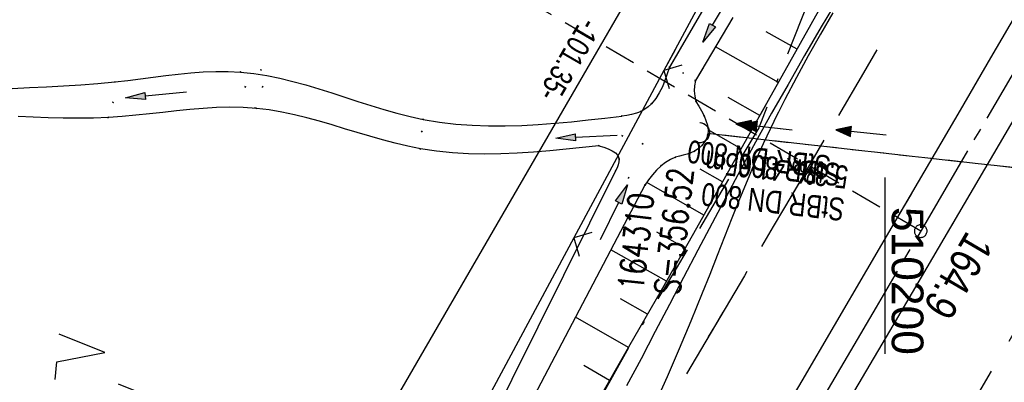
# Model space of a CAD drawing. Extents: x 510037 to 510706, y 460701 to 461658.
# Tile 4 of 34: x 510132 to 510209, y 460828 to 460856. Entities that reach past the tile are written whole.
import ezdxf

# ---------------------------------------------------------------- set-up
doc = ezdxf.new("R2010")
doc.units = 0
doc.header["$LTSCALE"] = 10
doc.header["$MEASUREMENT"] = 0
for name, pattern in [('ACAD_ISO16W100', [73, 15, -6.5, 15, -6.5, 15, -7, 1, -7]), ('ACHSE', [5.5, 4, -0.5, 0.5, -0.5]), ('AUSGEZOGEN', [0]), ('LT00', [0]), ('LT02', [0.4, 0.2, -0.2]), ('LT12', [0.4, 0.3, -0.1]), ('LT17', [0.15, 0.1, -0.05]), ('STRICHLINIE2', [0.375, 0.25, -0.125])]:
    doc.linetypes.add(name, pattern=pattern)
doc.layers.get('0').update_dxf_attribs({"linetype": 'LT00'})
for name, color, linetype in [('--EK_FBR', 1, 'LT00'), ('--EK_Halt-Pfeil', 4, 'LT00'), ('--EK_Haltung', 7, 'STRICHLINIE2'), ('--EK_Haltung-Text', 140, 'LT00'), ('--EK_Schacht-Text', 5, 'LT00'), ('--EK_ST-93-1', 30, 'LT17'), ('--EL_DFK_AB_L', 21, 'LT00'), ('--EL_Halt-Pfeil', 4, 'LT00'), ('--EL_Haltung', 182, 'STRICHLINIE2'), ('--EL_Haltung-Text', 182, 'LT00'), ('-AX-093', 35, 'ACHSE'), ('-ST-93-1', 250, 'LT00'), ('ABSTAND', 8, 'LT00'), ('BAB-KABEL', 220, 'ACAD_ISO16W100'), ('DFK_AB_L', 21, 'LT00'), ('DFK_NUTZUNG', 250, 'LT00'), ('DL', 182, 'LT12'), ('DL_PFEIL', 201, 'LT00'), ('DL_TEXT', 182, 'LT00'), ('PFEIL', 140, 'AUSGEZOGEN'), ('V108_AFBR_BAB', 250, 'LT00'), ('V108_BOESCH', 250, 'LT00'), ('V108_BOSCHUNG', 250, 'LT00'), ('V108_GRABEN', 250, 'LT00'), ('V108_LD_MARK', 250, 'LT00'), ('V108_LG_MARK', 250, 'LT02'), ('V108_PK_GR', 1, 'LT00'), ('V108_UK_DURCH', 182, 'LT00'), ('V108_ZAUN', 40, 'LT00'), ('V109_AFBR_BAB', 250, 'LT00'), ('V109_BOESCH', 250, 'LT00'), ('V109_BOSCHUNG', 250, 'LT00'), ('V109_GRABEN', 250, 'LT00'), ('V109_LD_MARK', 250, 'LT00'), ('V109_LG_MARK', 250, 'LT02'), ('V109_RASTER', 250, 'LT00'), ('V109_UK_DURCH', 182, 'LT00'), ('V109_ZAUN', 40, 'LT00')]:
    doc.layers.add(name, color=color, linetype=linetype)
doc.styles.add('Beschrift', font='ARIAL.TTF')
doc.styles.add('Haltungsbeschriftung', font='ARIAL.TTF', dxfattribs={"width": 0.75})
doc.styles.add('schachtbeschriftung', font='romans.shx', dxfattribs={"width": 0.75, "height": 2})
doc.styles.get("Standard").update_dxf_attribs({"font": 'ARIAL.TTF'})

# ---------------------------------------------------------------- blocks, each defined once
blk = doc.blocks.new('SYMB7221')
at = {"color": 0, "linetype": 'ByBlock'}
for p, q in [((0, 0.435), (-0.11, 0.065)), ((0.11, 0.065), (0, 0.435)), ((0.25, 0.065), (0.11, 0.065)), ((-0.35, -0.065), (-0.46, -0.435)), ((0.35, -0.065), (0.24, -0.435))]:
    blk.add_line(p, q, dxfattribs=at)
for points in [[(-0.1, -0.435), (-0.24, -0.435), (-0.35, -0.065)], [(0.6, -0.435), (0.46, -0.435), (0.35, -0.065)]]:
    blk.add_lwpolyline(points, dxfattribs=at)
blk = doc.blocks.new('SYMB0070')
at = {"color": 0, "linetype": 'ByBlock'}
for p, q in [((-0.5, 0), (0.2, 0)), ((0.5, 0), (0.2, 0.1)), ((0.2, 0.1), (0.2, 0)), ((0.468, 0), (0.21, 0.086)), ((0.21, 0.086), (0.21, -0.086)), ((0.21, -0.086), (0.468, 0)), ((0.22, -0.072), (0.437, 0)), ((0.23, -0.058), (0.405, 0)), ((0.24, -0.045), (0.374, 0)), ((0.342, 0), (0.25, 0.031)), ((0.25, 0.031), (0.25, -0.031)), ((0.25, -0.031), (0.342, 0)), ((0.26, -0.017), (0.31, 0)), ((0.27, -0.003), (0.279, 0))]:
    blk.add_line(p, q, dxfattribs=at)
for points in [[(0.2, 0), (0.2, -0.1), (0.5, 0)], [(0.437, 0), (0.22, 0.072), (0.22, -0.072)], [(0.405, 0), (0.23, 0.058), (0.23, -0.058)], [(0.374, 0), (0.24, 0.045), (0.24, -0.045)], [(0.31, 0), (0.26, 0.017), (0.26, -0.017)], [(0.279, 0), (0.27, 0.003), (0.27, -0.003)]]:
    blk.add_lwpolyline(points, dxfattribs=at)
blk = doc.blocks.new('Pfreil3')
at = {"layer": 'PFEIL'}
blk.add_hatch(color=256, dxfattribs=at).paths.add_polyline_path([(-1.549, 0.273), (-1.549, -0.273), (0, 0)])
for p, q in [((-1.549, 0), (-4.831, 0)), ((-1.549, -0.273), (-1.549, 0.273)), ((-1.549, 0.273), (0, 0)), ((0, 0), (-1.549, -0.273))]:
    blk.add_line(p, q, dxfattribs=at)
blk = doc.blocks.new('SYMB0011')
at = {"color": 0, "linetype": 'ByBlock'}
for p, q in [((0.5, 0), (-0.5, 0)), ((0, 0.5), (0, -0.5))]:
    blk.add_line(p, q, dxfattribs=at)
blk = doc.blocks.new('SYMB1107')
at = {"color": 0, "linetype": 'ByBlock'}
for points in [[(-0.2, 0), (-0.196157, 0.039018), (-0.184776, 0.076537), (-0.166294, 0.111114), (-0.141421, 0.141421), (-0.111114, 0.166294), (-0.076537, 0.184776), (-0.039018, 0.196157), (0, 0.2)], [(0, 0.2), (0.039018, 0.196157), (0.076537, 0.184776), (0.111114, 0.166294), (0.141421, 0.141421), (0.166294, 0.111114), (0.184776, 0.076537), (0.196157, 0.039018), (0.2, 0)]]:
    blk.add_lwpolyline(points, dxfattribs=at)
blk = doc.blocks.new('SYMB0024')
at = {"color": 0, "linetype": 'ByBlock'}
for p, q in [((-0.5, 0.5), (0, 0)), ((0, 0), (0.5, 0.5))]:
    blk.add_line(p, q, dxfattribs=at)
blk = doc.blocks.new('SYMB2')
at = {"color": 0, "linetype": 'ByBlock', "flags": 128}
for points in [[(-0.031395, 0.499013), (-0.093691, 0.491144), (-0.154509, 0.475528), (-0.21289, 0.452414), (-0.267913, 0.422164), (-0.318712, 0.385257), (-0.364484, 0.342274), (-0.404509, 0.293893), (-0.438154, 0.240877), (-0.464888, 0.184062), (-0.484292, 0.124345), (-0.496058, 0.062667), (-0.5, 0)], [(-0.5, 0), (-0.496058, -0.062667), (-0.484292, -0.124345), (-0.464888, -0.184062), (-0.438154, -0.240877), (-0.404509, -0.293893), (-0.364485, -0.342274), (-0.318712, -0.385257), (-0.267914, -0.422164), (-0.21289, -0.452414), (-0.154509, -0.475529), (-0.093691, -0.491144), (-0.031395, -0.499014), (0.031395, -0.499014)], [(0.5, 0), (0.496057, 0.062667), (0.484292, 0.124345), (0.464888, 0.184062), (0.438153, 0.240877), (0.404509, 0.293893), (0.364484, 0.342274), (0.318712, 0.385257), (0.267913, 0.422164), (0.21289, 0.452414), (0.154509, 0.475528), (0.093691, 0.491144), (0.031395, 0.499013), (-0.031395, 0.499013)], [(0.031395, -0.499014), (0.093691, -0.491144), (0.154509, -0.475529), (0.21289, -0.452414), (0.267914, -0.422164), (0.318712, -0.385257), (0.364485, -0.342274), (0.404509, -0.293893), (0.438154, -0.240877), (0.464889, -0.184062), (0.484292, -0.124345), (0.496058, -0.062667), (0.5, 0)]]:
    blk.add_lwpolyline(points, dxfattribs=at)

msp = doc.modelspace()

# ---------------------------------------------------------------- linework, layer by layer
at = {"layer": '--EK_FBR', "color": 0}
for points in [[(510243.696, 460906.228), (510240.718, 460901.066), (510237.689, 460895.827), (510234.657, 460890.59), (510231.621, 460885.355), (510228.583, 460880.121), (510224.572, 460873.218), (510220.556, 460866.317), (510216.537, 460859.419), (510210.579, 460849.214), (510204.609, 460839.015), (510200.319, 460831.703), (510196.024, 460824.394), (510191.723, 460817.088), (510187.548, 460810.007), (510183.368, 460802.928), (510179.186, 460795.851), (510172.974, 460785.351), (510166.757, 460774.854), (510162.434, 460767.562), (510162.097, 460766.994)], [(510210.718, 460857.414), (510208.306, 460853.282), (510205.896, 460849.149), (510203.485, 460845.016), (510201.073, 460840.884), (510198.52, 460836.518), (510195.965, 460832.153), (510193.409, 460827.788), (510190.852, 460823.424), (510188.296, 460819.06), (510185.781, 460814.763), (510183.267, 460810.467), (510180.751, 460806.171), (510178.232, 460801.877), (510175.708, 460797.586), (510173.226, 460793.379), (510170.74, 460789.175), (510168.25, 460784.973), (510165.759, 460780.771), (510163.268, 460776.57), (510160.68, 460772.204), (510158.619, 460768.727)]]:
    msp.add_lwpolyline(points, dxfattribs=at)
at = {"layer": '--EK_FBR'}
for points in [[(510196.282, 460857.968), (510194.953, 460855.712), (510193.634, 460853.452), (510192.327, 460851.184), (510191.035, 460848.908), (510189.762, 460846.622), (510188.605, 460844.502), (510187.463, 460842.374), (510186.333, 460840.24), (510185.21, 460838.101), (510184.092, 460835.96), (510182.975, 460833.818), (510181.856, 460831.677), (510180.731, 460829.54), (510179.597, 460827.408)], [(510191.191, 460849.183), (510191.035, 460848.908), (510189.762, 460846.622), (510188.605, 460844.502), (510187.463, 460842.374), (510186.333, 460840.24), (510185.21, 460838.101), (510184.092, 460835.96), (510182.975, 460833.818), (510181.856, 460831.677), (510180.731, 460829.54), (510179.597, 460827.407)]]:
    msp.add_lwpolyline(points, dxfattribs=at)
at = {"layer": '--EK_FBR', "color": 2}
for points in [[(510202.064, 460842.581), (510201.073, 460840.884), (510198.52, 460836.518), (510195.965, 460832.153), (510193.409, 460827.788), (510190.852, 460823.424), (510188.296, 460819.06), (510185.781, 460814.763), (510183.267, 460810.467), (510180.751, 460806.171), (510178.232, 460801.877), (510175.708, 460797.586), (510173.226, 460793.379), (510170.74, 460789.175), (510168.25, 460784.973), (510165.759, 460780.771), (510163.268, 460776.57), (510160.68, 460772.204), (510158.619, 460768.727)], [(510205.481, 460840.505), (510204.609, 460839.015), (510200.319, 460831.703), (510196.024, 460824.394), (510191.723, 460817.088), (510187.548, 460810.007), (510183.369, 460802.928), (510179.186, 460795.851), (510172.974, 460785.351), (510166.757, 460774.854), (510162.434, 460767.562), (510162.097, 460766.994)]]:
    msp.add_lwpolyline(points, dxfattribs=at)
at = {"layer": '--EK_Haltung'}
msp.add_line((510225.971, 460842.839), (510186.071, 460847.291), dxfattribs=at)
at = {"layer": '--EK_ST-93-1', "ltscale": 2.5}
msp.add_line((510202.797, 460839.611), (510168.27, 460859.817), dxfattribs=at)
at = {"layer": '--EL_DFK_AB_L'}
msp.add_line((510153.527, 460812.828), (510203.624, 460899.201), dxfattribs=at)
at = {"layer": '--EL_Haltung'}
msp.add_line((510225.971, 460842.839), (510186.071, 460847.291), dxfattribs=at)
at = {"layer": '-AX-093', "ltscale": 0.2}
msp.add_lwpolyline([(510324.875, 461053.052), (510312.542, 461030.979), (510300.155, 461008.935), (510287.715, 460986.921), (510275.224, 460964.936), (510262.684, 460942.979), (510250.095, 460921.051), (510237.458, 460899.149), (510224.775, 460877.275), (510212.047, 460855.426), (510199.275, 460833.603), (510186.46, 460811.805), (510173.604, 460790.032), (510160.708, 460768.282), (510160.434, 460767.823)], dxfattribs=at)
at = {"layer": 'BAB-KABEL', "ltscale": 0.03, "flags": 128}
msp.add_lwpolyline([(510574.854, 461594.797), (510569.709, 461582.702), (510561.197, 461562.126), (510551.358, 461540.285), (510542.348, 461520.114), (510533.339, 461500.769), (510523.916, 461480.839), (510512.925, 461456.785), (510503.173, 461435.53), (510491.516, 461410.888), (510474.146, 461375.68), (510470.859, 461368.066), (510456.674, 461345.86), (510442.111, 461335.81), (510432.931, 461329.474), (510418.518, 461314.174), (510414.451, 461310.683), (510392.53, 461293.882), (510391.469, 461292.794), (510384.563, 461284.244), (510370.438, 461266.049), (510358.864, 461249.204), (510349.555, 461235.403), (510346.847, 461229.517), (510339.039, 461212.715), (510332.433, 461196.665), (510327.779, 461184.214), (510324.163, 461168.348), (510321.559, 461140.499), (510321.109, 461134.948), (510320.207, 461121.149), (510318.96, 461109.13), (510317.768, 461098.77), (510314.001, 461086.177), (510307.387, 461063.506), (510303.808, 461056.081), (510295.354, 461038.149), (510284.521, 461019.14), (510277.078, 461005.45), (510269.639, 460991.858), (510259.079, 460974.133), (510247.227, 460955.03), (510235.378, 460934.178), (510229.775, 460924.434), (510224.086, 460914.625), (510217.196, 460902.584), (510206.179, 460883.308), (510199.385, 460872.008), (510196.631, 460864.652), (510190.018, 460847.767), (510183.495, 460836.65), (510180.008, 460830.874), (510176.148, 460823.975), (510174.496, 460821.683), (510167.06, 460811.484), (510163.849, 460807.726), (510158.702, 460798.437), (510145.591, 460775.749), (510145.515, 460775.622), (510145.337, 460775.342)], dxfattribs=at)
at = {"layer": 'DFK_AB_L'}
msp.add_line((510153.527, 460812.828), (510203.624, 460899.201), dxfattribs=at)
at = {"layer": 'DL'}
msp.add_line((510225.971, 460842.839), (510186.071, 460847.291), dxfattribs=at)
at = {"layer": 'V108_AFBR_BAB', "color": 2}
for points in [[(510243.696, 460906.228), (510240.718, 460901.066), (510237.689, 460895.827), (510234.657, 460890.59), (510231.621, 460885.355), (510228.583, 460880.121), (510224.572, 460873.218), (510220.556, 460866.317), (510216.537, 460859.419), (510210.579, 460849.214), (510204.609, 460839.015), (510200.319, 460831.703), (510196.024, 460824.394), (510191.723, 460817.088), (510187.548, 460810.007), (510183.368, 460802.928), (510179.186, 460795.851), (510172.974, 460785.351), (510166.757, 460774.854), (510162.434, 460767.562), (510162.097, 460766.994)], [(510210.718, 460857.414), (510208.306, 460853.282), (510205.896, 460849.149), (510203.485, 460845.016), (510201.073, 460840.884), (510198.52, 460836.518), (510195.965, 460832.153), (510193.409, 460827.788), (510190.852, 460823.424), (510188.296, 460819.06), (510185.781, 460814.763), (510183.267, 460810.467), (510180.751, 460806.171), (510178.232, 460801.877), (510175.708, 460797.586), (510173.226, 460793.379), (510170.74, 460789.175), (510168.25, 460784.973), (510165.759, 460780.771), (510163.268, 460776.57), (510160.68, 460772.204), (510158.619, 460768.727)]]:
    msp.add_lwpolyline(points, dxfattribs=at)
at = {"layer": 'V108_AFBR_BAB'}
msp.add_lwpolyline([(510196.282, 460857.968), (510194.953, 460855.712), (510193.634, 460853.452), (510192.327, 460851.184), (510191.035, 460848.908), (510189.762, 460846.622), (510188.605, 460844.502), (510187.463, 460842.374), (510186.333, 460840.24), (510185.21, 460838.101), (510184.092, 460835.96), (510182.975, 460833.818), (510181.856, 460831.677), (510180.731, 460829.54), (510179.597, 460827.408)], dxfattribs=at)
at = {"layer": 'V108_BOESCH'}
msp.add_lwpolyline([(510146.99, 460774.519), (510150.533, 460780.525), (510154.148, 460786.656), (510157.761, 460792.788), (510161.373, 460798.921), (510164.981, 460805.056), (510167.029, 460808.542), (510169.074, 460812.029), (510171.116, 460815.518), (510173.153, 460819.011), (510175.184, 460822.506), (510177.208, 460826.006), (510179.779, 460830.479), (510182.338, 460834.959), (510184.886, 460839.445), (510187.424, 460843.937), (510189.956, 460848.433), (510192.481, 460852.932), (510195.001, 460857.434)], dxfattribs=at)
at = {"layer": 'V108_BOSCHUNG'}
for p, q in [((510193.051, 460853.949), (510190.597, 460855.337)), ((510191.584, 460851.332), (510186.61, 460854.145)), ((510190.115, 460848.716), (510187.596, 460850.141)), ((510188.644, 460846.101), (510186.019, 460847.586)), ((510187.171, 460843.488), (510185.404, 460844.487)), ((510185.695, 460840.876), (510181.177, 460843.432)), ((510184.217, 460838.266), (510181.985, 460839.528)), ((510182.735, 460835.657), (510178.357, 460838.134)), ((510181.249, 460833.051), (510179.105, 460834.264)), ((510179.755, 460830.438), (510175.569, 460832.829)), ((510178.257, 460827.827), (510176.216, 460829.004))]:
    msp.add_line(p, q, dxfattribs=at)
at = {"layer": 'V108_GRABEN'}
for points in [[(510216.008, 460908.469), (510213.546, 460904.442), (510211.081, 460900.417), (510208.613, 460896.393), (510206.144, 460892.37), (510182.979, 460852.531), (510182.806, 460852.005), (510182.621, 460851.487), (510182.415, 460850.985), (510182.174, 460850.507), (510181.889, 460850.06), (510181.547, 460849.653), (510181.298, 460849.42), (510181.026, 460849.216), (510180.733, 460849.047), (510180.371, 460848.903), (510179.993, 460848.804), (510179.602, 460848.736), (510179.206, 460848.682)], [(510187.984, 460856.457), (510185.033, 460851.491), (510184.949, 460851.081), (510184.926, 460850.662), (510184.965, 460850.245), (510185.066, 460849.838), (510185.29, 460849.469), (510185.506, 460849.09), (510185.705, 460848.694), (510185.856, 460848.329), (510185.968, 460847.952), (510186.02, 460847.573), (510185.991, 460847.198), (510185.889, 460846.885), (510185.722, 460846.591), (510185.503, 460846.325), (510185.244, 460846.095), (510184.957, 460845.91), (510184.667, 460845.78), (510184.368, 460845.682), (510184.064, 460845.601), (510183.759, 460845.522), (510183.458, 460845.429), (510183.05, 460845.251), (510182.666, 460845.024), (510182.311, 460844.753), (510181.956, 460844.412), (510181.633, 460844.04), (510181.332, 460843.647), (510181.042, 460843.243), (510161.905, 460806.832)], [(510131.135, 460850.869), (510132.481, 460850.932), (510133.83, 460850.994), (510135.182, 460851.063), (510136.534, 460851.144), (510137.885, 460851.246), (510139.234, 460851.374), (510140.238, 460851.49), (510141.239, 460851.616), (510142.238, 460851.747), (510143.234, 460851.874), (510144.228, 460851.991), (510145.218, 460852.089), (510146.204, 460852.162), (510147.187, 460852.202), (510148.167, 460852.202), (510149.142, 460852.155), (510150.181, 460852.046), (510151.215, 460851.882), (510152.246, 460851.671), (510153.274, 460851.421), (510154.301, 460851.138), (510155.325, 460850.831), (510156.349, 460850.508), (510157.373, 460850.175), (510158.397, 460849.842), (510159.423, 460849.515), (510160.451, 460849.202), (510161.481, 460848.911), (510162.515, 460848.65), (510163.553, 460848.425), (510164.832, 460848.209), (510166.118, 460848.055), (510167.41, 460847.957), (510168.707, 460847.91), (510170.009, 460847.908), (510171.316, 460847.945), (510172.625, 460848.016), (510173.938, 460848.116), (510175.253, 460848.238), (510176.57, 460848.376), (510177.888, 460848.526), (510179.206, 460848.682)], [(510177.412, 460846.345), (510176.121, 460846.201), (510174.83, 460846.062), (510173.54, 460845.936), (510172.252, 460845.829), (510170.966, 460845.745), (510169.683, 460845.693), (510168.404, 460845.677), (510167.129, 460845.704), (510165.859, 460845.78), (510164.594, 460845.911), (510163.335, 460846.103), (510162.331, 460846.304), (510161.331, 460846.54), (510160.333, 460846.804), (510159.338, 460847.089), (510158.345, 460847.386), (510157.353, 460847.688), (510156.362, 460847.987), (510155.37, 460848.275), (510154.378, 460848.546), (510153.385, 460848.791), (510152.39, 460849.002), (510151.392, 460849.172), (510150.392, 460849.293), (510149.35, 460849.362), (510148.304, 460849.379), (510147.255, 460849.351), (510146.201, 460849.289), (510145.143, 460849.199), (510144.081, 460849.091), (510143.016, 460848.973), (510141.946, 460848.853), (510140.872, 460848.741), (510139.793, 460848.644), (510138.711, 460848.57), (510137.531, 460848.525), (510136.346, 460848.511), (510135.16, 460848.522), (510133.974, 460848.551), (510132.788, 460848.592), (510131.604, 460848.639)], [(510177.412, 460846.345), (510177.79, 460846.223), (510178.149, 460846.092), (510178.468, 460845.944), (510178.73, 460845.77), (510178.914, 460845.563), (510179.001, 460845.312), (510178.994, 460845.084), (510178.934, 460844.839), (510178.84, 460844.592), (510178.731, 460844.358), (510160.314, 460807.304), (510142.676, 460776.667)]]:
    msp.add_lwpolyline(points, dxfattribs=at)
at = {"layer": 'V108_LD_MARK'}
msp.add_lwpolyline([(510195.865, 460856.833), (510194.883, 460855.142), (510193.922, 460853.441), (510192.986, 460851.727), (510192.079, 460850), (510191.206, 460848.256), (510190.371, 460846.494), (510189.722, 460845.046), (510189.096, 460843.586), (510188.489, 460842.117), (510187.896, 460840.641), (510187.311, 460839.161), (510186.731, 460837.678), (510186.15, 460836.196), (510185.564, 460834.716), (510184.667, 460832.506), (510183.744, 460830.307), (510182.796, 460828.12), (510181.82, 460825.946)], dxfattribs=at)
at = {"layer": 'V108_LG_MARK', "ltscale": 3, "flags": 128}
for points in [[(510333.447, 461047.302), (510331.987, 461044.702), (510330.528, 461042.102), (510327.681, 461037.026), (510324.837, 461031.949), (510321.993, 461026.872), (510319.15, 461021.794), (510316.287, 461016.682), (510313.422, 461011.57), (510310.556, 461006.459), (510307.688, 461001.349), (510304.794, 460996.2), (510301.897, 460991.053), (510298.994, 460985.908), (510296.086, 460980.767), (510293.187, 460975.659), (510290.283, 460970.553), (510287.375, 460965.451), (510284.463, 460960.35), (510280.574, 460953.544), (510276.681, 460946.739), (510272.786, 460939.936), (510269.861, 460934.831), (510266.935, 460929.726), (510264.008, 460924.621), (510261.082, 460919.516), (510258.744, 460915.438), (510256.406, 460911.36), (510254.066, 460907.283), (510251.724, 460903.207), (510249.378, 460899.134), (510246.929, 460894.892), (510244.475, 460890.652), (510242.019, 460886.414), (510239.56, 460882.177), (510237.1, 460877.942), (510234.639, 460873.706), (510230.714, 460866.948), (510226.789, 460860.19), (510222.863, 460853.432), (510219.907, 460848.346), (510216.948, 460843.26), (510213.986, 460838.177), (510211.019, 460833.097), (510208.6, 460828.964), (510206.176, 460824.834), (510203.746, 460820.708), (510201.31, 460816.585), (510198.867, 460812.466), (510190.032, 460797.604)], [(510300.82, 461030.88), (510297.078, 461024.227), (510293.335, 461017.574), (510289.592, 461010.921), (510287.136, 461006.558), (510284.677, 461002.196), (510282.215, 460997.837), (510279.748, 460993.48), (510277.274, 460989.127), (510275.292, 460985.652), (510273.306, 460982.18), (510271.318, 460978.709), (510269.329, 460975.238), (510267.34, 460971.768), (510265.353, 460968.296), (510262.978, 460964.139), (510260.607, 460959.981), (510258.236, 460955.822), (510255.866, 460951.664), (510253.493, 460947.506), (510250.516, 460942.301), (510247.534, 460937.099), (510244.549, 460931.9), (510241.559, 460926.702), (510238.569, 460921.511), (510235.576, 460916.323), (510232.579, 460911.136), (510229.578, 460905.952), (510227.174, 460901.807), (510224.767, 460897.664), (510222.36, 460893.521), (510219.951, 460889.379), (510217.543, 460885.237), (510214.534, 460880.059), (510211.526, 460874.88), (510208.518, 460869.701), (510205.51, 460864.523), (510203.103, 460860.382), (510200.694, 460856.243), (510198.282, 460852.105), (510195.866, 460847.97), (510193.445, 460843.837), (510191.168, 460839.961), (510188.886, 460836.087), (510186.602, 460832.215), (510184.317, 460828.343)]]:
    msp.add_lwpolyline(points, dxfattribs=at)
at = {"layer": 'V108_ZAUN'}
for p, q in [((510182.537, 460852.276), (510175.433, 460839.065)), ((510175.433, 460839.065), (510168.329, 460825.854))]:
    msp.add_line(p, q, dxfattribs=at)
msp.add_lwpolyline([(510189.661, 460865.477), (510189.244, 460864.749), (510182.537, 460852.276)], dxfattribs=at)
at = {"layer": 'V109_AFBR_BAB'}
msp.add_lwpolyline([(510191.191, 460849.183), (510191.035, 460848.908), (510189.762, 460846.622), (510188.605, 460844.502), (510187.463, 460842.374), (510186.333, 460840.24), (510185.21, 460838.101), (510184.092, 460835.96), (510182.975, 460833.818), (510181.856, 460831.677), (510180.731, 460829.54), (510179.597, 460827.407)], dxfattribs=at)
at = {"layer": 'V109_AFBR_BAB', "color": 0}
for points in [[(510202.064, 460842.581), (510201.073, 460840.884), (510198.52, 460836.518), (510195.965, 460832.153), (510193.409, 460827.788), (510190.852, 460823.424), (510188.296, 460819.06), (510185.781, 460814.763), (510183.267, 460810.467), (510180.751, 460806.171), (510178.232, 460801.877), (510175.708, 460797.586), (510173.226, 460793.379), (510170.74, 460789.175), (510168.25, 460784.973), (510165.759, 460780.771), (510163.268, 460776.57), (510160.68, 460772.204), (510158.619, 460768.727)], [(510205.481, 460840.505), (510204.609, 460839.015), (510200.319, 460831.703), (510196.024, 460824.394), (510191.723, 460817.088), (510187.548, 460810.007), (510183.369, 460802.928), (510179.186, 460795.851), (510172.974, 460785.351), (510166.757, 460774.854), (510162.434, 460767.562), (510162.097, 460766.994)]]:
    msp.add_lwpolyline(points, dxfattribs=at)
at = {"layer": 'V109_BOESCH'}
msp.add_lwpolyline([(510146.99, 460774.519), (510150.533, 460780.525), (510154.148, 460786.656), (510157.761, 460792.788), (510161.373, 460798.921), (510164.981, 460805.056), (510167.029, 460808.542), (510169.074, 460812.029), (510171.116, 460815.518), (510173.153, 460819.011), (510175.184, 460822.506), (510177.208, 460826.006), (510179.779, 460830.479), (510182.338, 460834.959), (510184.886, 460839.445), (510187.425, 460843.937), (510189.956, 460848.433), (510190.584, 460849.552)], dxfattribs=at)
at = {"layer": 'V109_BOSCHUNG'}
for p, q in [((510190.115, 460848.716), (510187.596, 460850.141)), ((510188.644, 460846.101), (510186.019, 460847.586)), ((510187.171, 460843.488), (510185.404, 460844.487)), ((510185.695, 460840.876), (510181.177, 460843.432)), ((510184.217, 460838.266), (510181.985, 460839.528)), ((510182.735, 460835.657), (510178.357, 460838.134)), ((510181.249, 460833.051), (510179.105, 460834.264)), ((510179.755, 460830.438), (510175.569, 460832.829)), ((510178.257, 460827.827), (510176.217, 460829.004))]:
    msp.add_line(p, q, dxfattribs=at)
at = {"layer": 'V109_GRABEN'}
for points in [[(510183.684, 460853.743), (510182.979, 460852.531), (510182.806, 460852.005), (510182.621, 460851.487), (510182.415, 460850.985), (510182.174, 460850.507), (510181.889, 460850.06), (510181.547, 460849.653), (510181.298, 460849.42), (510181.026, 460849.216), (510180.733, 460849.047), (510180.371, 460848.903), (510179.993, 460848.804), (510179.602, 460848.736), (510179.206, 460848.682)], [(510131.135, 460850.869), (510132.481, 460850.932), (510133.83, 460850.994), (510135.182, 460851.063), (510136.534, 460851.144), (510137.885, 460851.246), (510139.234, 460851.374), (510140.238, 460851.49), (510141.239, 460851.616), (510142.238, 460851.747), (510143.234, 460851.874), (510144.228, 460851.991), (510145.218, 460852.089), (510146.204, 460852.162), (510147.187, 460852.202), (510148.167, 460852.202), (510149.142, 460852.155), (510150.181, 460852.046), (510151.215, 460851.882), (510152.246, 460851.671), (510153.275, 460851.421), (510154.301, 460851.138), (510155.325, 460850.831), (510156.349, 460850.508), (510157.373, 460850.175), (510158.398, 460849.842), (510159.423, 460849.515), (510160.451, 460849.202), (510161.481, 460848.911), (510162.515, 460848.65), (510163.553, 460848.425), (510164.832, 460848.209), (510166.118, 460848.055), (510167.41, 460847.957), (510168.708, 460847.91), (510170.009, 460847.908), (510171.316, 460847.945), (510172.625, 460848.016), (510173.938, 460848.116), (510175.253, 460848.238), (510176.57, 460848.376), (510177.888, 460848.526), (510179.206, 460848.682)], [(510185.659, 460852.543), (510185.033, 460851.491), (510184.949, 460851.081), (510184.926, 460850.662), (510184.966, 460850.245), (510185.066, 460849.838), (510185.29, 460849.469), (510185.506, 460849.09), (510185.705, 460848.694), (510185.856, 460848.329), (510185.968, 460847.952), (510186.02, 460847.572), (510185.991, 460847.198), (510185.889, 460846.885), (510185.722, 460846.591), (510185.503, 460846.325), (510185.244, 460846.095), (510184.957, 460845.91), (510184.668, 460845.78), (510184.368, 460845.682), (510184.064, 460845.601), (510183.759, 460845.522), (510183.458, 460845.429), (510183.05, 460845.252), (510182.666, 460845.024), (510182.311, 460844.753), (510181.956, 460844.412), (510181.633, 460844.04), (510181.332, 460843.647), (510181.042, 460843.243), (510161.905, 460806.832)], [(510177.412, 460846.345), (510176.121, 460846.201), (510174.83, 460846.062), (510173.54, 460845.936), (510172.252, 460845.829), (510170.966, 460845.745), (510169.683, 460845.693), (510168.404, 460845.677), (510167.129, 460845.704), (510165.859, 460845.78), (510164.594, 460845.911), (510163.335, 460846.103), (510162.331, 460846.304), (510161.331, 460846.54), (510160.333, 460846.804), (510159.338, 460847.089), (510158.345, 460847.386), (510157.353, 460847.688), (510156.362, 460847.987), (510155.37, 460848.275), (510154.378, 460848.546), (510153.385, 460848.79), (510152.39, 460849.002), (510151.392, 460849.172), (510150.392, 460849.293), (510149.35, 460849.362), (510148.304, 460849.379), (510147.255, 460849.351), (510146.201, 460849.289), (510145.143, 460849.199), (510144.081, 460849.091), (510143.016, 460848.973), (510141.946, 460848.853), (510140.872, 460848.741), (510139.794, 460848.644), (510138.711, 460848.57), (510137.531, 460848.525), (510136.346, 460848.511), (510135.16, 460848.522), (510133.974, 460848.551), (510132.788, 460848.592), (510131.604, 460848.639)], [(510177.412, 460846.345), (510177.79, 460846.223), (510178.149, 460846.092), (510178.468, 460845.944), (510178.73, 460845.77), (510178.914, 460845.563), (510179.001, 460845.312), (510178.994, 460845.084), (510178.934, 460844.839), (510178.84, 460844.592), (510178.731, 460844.358), (510160.314, 460807.304), (510142.676, 460776.667)]]:
    msp.add_lwpolyline(points, dxfattribs=at)
at = {"layer": 'V109_LD_MARK'}
msp.add_lwpolyline([(510191.558, 460848.961), (510191.206, 460848.256), (510190.371, 460846.494), (510189.722, 460845.045), (510189.096, 460843.586), (510188.489, 460842.117), (510187.896, 460840.641), (510187.311, 460839.161), (510186.731, 460837.678), (510186.15, 460836.196), (510185.564, 460834.716), (510184.667, 460832.506), (510183.744, 460830.307), (510182.796, 460828.12), (510181.82, 460825.946)], dxfattribs=at)
at = {"layer": 'V109_LG_MARK', "ltscale": 3, "flags": 128}
for points in [[(510195.164, 460846.771), (510193.445, 460843.837), (510191.168, 460839.961), (510188.886, 460836.087), (510186.602, 460832.215), (510184.317, 460828.343)], [(510212.763, 460836.083), (510211.019, 460833.097), (510208.6, 460828.964), (510206.176, 460824.834), (510203.746, 460820.708), (510201.31, 460816.585), (510198.867, 460812.466), (510190.032, 460797.604)]]:
    msp.add_lwpolyline(points, dxfattribs=at)
at = {"layer": 'V109_RASTER'}
msp.add_line((510200, 460829.913), (510200, 460843.834), dxfattribs=at)
at = {"layer": 'V109_ZAUN'}
for p, q in [((510183.414, 460853.906), (510182.537, 460852.276)), ((510182.537, 460852.276), (510175.433, 460839.065)), ((510175.433, 460839.065), (510168.329, 460825.854))]:
    msp.add_line(p, q, dxfattribs=at)

# ---------------------------------------------------------------- block references
at = {"layer": '--EK_Halt-Pfeil', "xscale": 3.999999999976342, "yscale": 4, "zscale": 4, "rotation": 173.6320500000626}
msp.add_blockref('SYMB0070', (510190.66, 460847.786), dxfattribs=at)
at = {"layer": '--EL_Halt-Pfeil', "xscale": 3.999999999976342, "yscale": 4, "zscale": 4, "rotation": 173.6320500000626}
msp.add_blockref('SYMB0070', (510190.2, 460847.837), dxfattribs=at)
at = {"layer": '-ST-93-1', "rotation": 274.1956499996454}
msp.add_blockref('SYMB2', (510202.797, 460839.611), dxfattribs=at)
at = {"layer": 'DFK_NUTZUNG', "xscale": 10.00000000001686, "yscale": 10, "zscale": 10, "rotation": 264.7377100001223}
msp.add_blockref('SYMB7221', (510138.753, 460826.494), dxfattribs=at)
at = {"layer": 'DL_PFEIL', "xscale": 3.99999999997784, "yscale": 4.000000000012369, "zscale": 4, "rotation": 174.1729823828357}
msp.add_blockref('SYMB0070', (510198.084, 460847.385), dxfattribs=at)
at = {"layer": 'PFEIL'}
for p, rotation in [((510185.594, 460854.514), 239.4999394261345), ((510140.075, 460850.115), 185.7640388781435), ((510174.013, 460846.93), 183.0197634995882), ((510179.655, 460843.25), 63.54399368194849)]:
    msp.add_blockref('Pfreil3', p, dxfattribs=dict(at, rotation=rotation))
at = {"layer": 'V108_PK_GR', "xscale": 0.09999999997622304, "yscale": 0.09999999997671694, "zscale": 0.1, "rotation": 243.5238000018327}
for p in [(510149.142, 460852.155), (510150.759, 460852.316), (510182.979, 460852.53), (510184.065, 460852.08), (510139.234, 460851.374), (510185.033, 460851.491), (510149.529, 460850.988), (510150.888, 460850.992), (510139.088, 460849.761), (510181.547, 460849.653), (510185.066, 460849.838), (510150.301, 460849.322), (510150.392, 460849.293), (510179.206, 460848.682), (510180.733, 460849.047), (510185.705, 460848.694), (510138.711, 460848.57), (510163.553, 460848.425), (510163.448, 460847.457), (510185.991, 460847.198), (510179.265, 460847.117), (510180.876, 460846.485), (510163.335, 460846.103), (510177.412, 460846.345), (510184.957, 460845.91), (510179.001, 460845.312), (510183.458, 460845.429), (510178.731, 460844.358), (510182.311, 460844.753), (510179.756, 460843.806), (510181.042, 460843.243), (510181.076, 460843.244)]:
    msp.add_blockref('SYMB0011', p, dxfattribs=at)
at = {"layer": 'V108_UK_DURCH', "xscale": 3.999999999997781, "yscale": 4.000000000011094, "zscale": 4, "rotation": 267.313640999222}
msp.add_blockref('SYMB1107', (510185.326, 460847.374), dxfattribs=at)
at = {"layer": 'V108_ZAUN', "xscale": 2.099999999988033, "yscale": 2.099999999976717, "zscale": 2.1, "rotation": 241.7295200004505}
for p in [(510182.537, 460852.276), (510175.433, 460839.065)]:
    msp.add_blockref('SYMB0024', p, dxfattribs=at)
at = {"layer": 'V109_UK_DURCH', "xscale": 3.999999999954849, "yscale": 4.000000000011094, "zscale": 4, "rotation": 262.5202409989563}
msp.add_blockref('SYMB1107', (510185.326, 460847.374), dxfattribs=at)
at = {"layer": 'V109_ZAUN', "xscale": 2.100000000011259, "yscale": 2.099999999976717, "zscale": 2.1, "rotation": 241.7321599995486}
for p in [(510182.537, 460852.276), (510175.433, 460839.065)]:
    msp.add_blockref('SYMB0024', p, dxfattribs=at)

# ---------------------------------------------------------------- texts
at = {"layer": '--EK_Haltung-Text', "style": 'Haltungsbeschriftung', "width": 0.75}
for s, p in [('5.3‰ 41.65m', (510197.149, 460844.729)), ('StBR DN 800', (510196.865, 460842.185))]:
    msp.add_text(s, height=1.8, rotation=-186.36797, dxfattribs=at).set_placement(p)
at = {"layer": '--EK_Schacht-Text', "style": 'schachtbeschriftung', "width": 0.75}
for s, p in [('S=356.52', (510183.758, 460834.504)), ('164310', (510180.896, 460834.824))]:
    msp.add_text(s, height=2, rotation=83.63489, dxfattribs=at).set_placement(p)
at = {"layer": '--EL_Haltung-Text', "style": 'Haltungsbeschriftung', "width": 0.75}
msp.add_text('StBR DN 800', height=1.8, rotation=-186.36797, dxfattribs=at).set_placement((510195.76, 460845.544))
at = {"layer": '-ST-93-1', "style": 'Beschrift', "width": 0.8}
msp.add_text('  164.9', height=2.5, rotation=-120.36342, dxfattribs=at).set_placement((510207.24, 460841.054))
at = {"layer": 'ABSTAND', "width": 0.75}
msp.add_text(' -101.35-', height=1.8, rotation=-120.11462, dxfattribs=at).set_placement((510176.348, 460857.012))
at = {"layer": 'DL_TEXT', "style": 'Haltungsbeschriftung', "width": 0.75}
msp.add_text('StBR 800', height=1.8, rotation=174.17298, dxfattribs=at).set_placement((510196.541, 460844.937))
at = {"layer": 'V109_RASTER', "width": 1.002}
msp.add_text(' 510200', height=2.5, rotation=-90.00117, dxfattribs=at).set_placement((510200.509, 460842.488))

doc.saveas('drawing.dxf')
